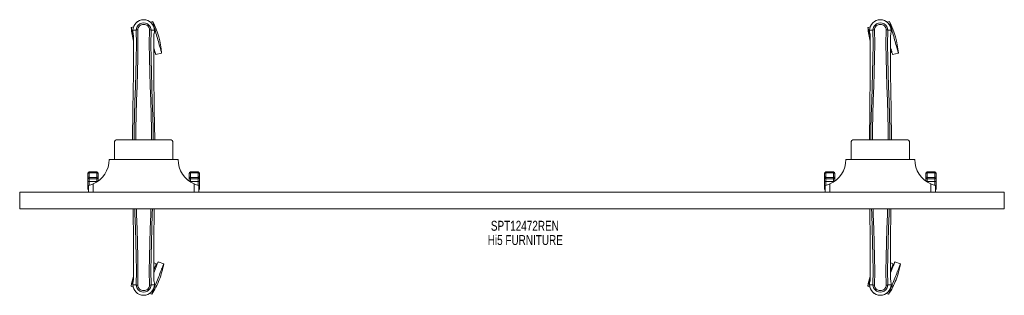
# Model space of a CAD drawing. Header units: inches. Extents: x 4.1 to 75.6, y 27.4 to 47.4.
import ezdxf

# ---------------------------------------------------------------- set-up
doc = ezdxf.new("R2010")
doc.units = ezdxf.units.IN
doc.header["$MEASUREMENT"] = 0
doc.linetypes.add('SLD-Solid', pattern=[0])
doc.layers.add('HI5-SYMBOLTEXT', color=5, linetype='SLD-Solid')
doc.styles.add('SLDTEXTSTYLE0', font='TXT', dxfattribs={"width": 0.75})

# ---------------------------------------------------------------- blocks, each defined once
blk = doc.blocks.new('SW_NOTE_0')
at = {"layer": 'HI5-SYMBOLTEXT', "color": 0, "char_height": 0.72, "attachment_point": 1, "style": 'SLDTEXTSTYLE0'}
for s, insert in [('SPT12472REN', (0, 0.928)), ('Hi5 FURNITURE', (-0.227, -0.107))]:
    blk.add_mtext(s, dxfattribs=dict(at, insert=insert))

msp = doc.modelspace()

# ---------------------------------------------------------------- linework, layer by layer
at = {"color": 7, "linetype": 'SLD-Solid', "lineweight": 15}
for p, q in [((13.793, 47.285), (13.631, 47.239)), ((67.293, 47.285), (67.131, 47.239)), ((12.395, 46.89), (12.233, 46.844)), ((12.354, 46.648), (12.354, 46.532)), ((12.358, 46.648), (12.354, 46.648)), ((12.354, 46.532), (12.354, 46.528)), ((12.355, 46.648), (12.355, 46.532)), ((12.411, 46.648), (12.358, 46.648)), ((12.434, 46.647), (12.411, 46.648)), ((12.592, 46.647), (12.434, 46.647)), ((12.71, 46.683), (12.71, 46.685)), ((13.557, 46.685), (13.557, 46.683)), ((13.833, 46.647), (13.675, 46.647)), ((13.856, 46.648), (13.833, 46.647)), ((13.909, 46.648), (13.856, 46.648)), ((13.913, 46.648), (13.909, 46.648)), ((13.912, 46.532), (13.912, 46.647)), ((13.913, 46.648), (13.913, 46.532)), ((13.913, 46.528), (13.913, 46.532)), ((65.895, 46.89), (65.733, 46.844)), ((65.854, 46.648), (65.854, 46.532)), ((65.858, 46.648), (65.854, 46.648)), ((65.854, 46.532), (65.854, 46.528)), ((65.855, 46.648), (65.855, 46.532)), ((65.911, 46.648), (65.858, 46.648)), ((65.934, 46.647), (65.911, 46.648)), ((66.092, 46.647), (65.934, 46.647)), ((66.21, 46.683), (66.21, 46.685)), ((67.057, 46.685), (67.057, 46.683)), ((67.333, 46.647), (67.175, 46.647)), ((67.356, 46.648), (67.333, 46.647)), ((67.409, 46.648), (67.356, 46.648)), ((67.413, 46.648), (67.409, 46.648)), ((67.412, 46.532), (67.412, 46.647)), ((67.413, 46.648), (67.413, 46.532)), ((67.413, 46.528), (67.413, 46.532)), ((12.396, 46.147), (12.393, 45.223)), ((12.397, 45.223), (12.397, 46.147)), ((13.869, 46.093), (13.87, 46.147)), ((13.871, 46.147), (13.871, 46.094)), ((65.896, 46.147), (65.893, 45.223)), ((65.897, 45.223), (65.897, 46.147)), ((67.369, 46.093), (67.37, 46.147)), ((67.371, 46.147), (67.371, 46.094)), ((13.874, 45.035), (13.911, 45.045)), ((67.374, 45.035), (67.411, 45.045)), ((14.022, 44.882), (14.439, 44.999)), ((67.522, 44.882), (67.939, 44.999)), ((11.208, 38.702), (15.058, 38.702)), ((64.708, 38.702), (68.558, 38.702)), ((11.008, 38.502), (11.008, 37.264)), ((15.258, 38.502), (15.258, 37.264)), ((64.508, 38.502), (64.508, 37.264)), ((68.758, 38.502), (68.758, 37.264)), ((10.633, 37.264), (15.633, 37.264)), ((64.133, 37.264), (69.133, 37.264)), ((9.083, 36.053), (9.083, 36.24)), ((9.083, 35.969), (9.083, 36.053)), ((9.083, 35.7), (9.083, 35.969)), ((9.733, 36.367), (9.183, 36.367)), ((9.183, 36.367), (9.183, 36.3)), ((9.183, 36.3), (9.183, 35.956)), ((9.733, 36.3), (9.183, 36.3)), ((9.183, 35.956), (9.733, 35.956)), ((9.183, 35.956), (9.183, 35.872)), ((9.183, 35.872), (9.733, 35.872)), ((9.183, 35.872), (9.183, 35.663)), ((9.733, 36.3), (9.733, 36.367)), ((9.733, 35.956), (9.733, 36.3)), ((9.733, 35.872), (9.733, 35.956)), ((9.733, 35.663), (9.733, 35.872)), ((9.833, 36.24), (9.833, 36.053)), ((9.833, 36.053), (9.833, 35.969)), ((9.833, 35.969), (9.833, 35.704)), ((16.433, 36.053), (16.433, 36.24)), ((16.433, 35.969), (16.433, 36.053)), ((16.433, 35.704), (16.433, 35.969)), ((17.083, 36.367), (16.533, 36.367)), ((16.533, 36.367), (16.533, 36.3)), ((16.533, 36.3), (16.533, 35.956)), ((17.083, 36.3), (16.533, 36.3)), ((17.083, 35.956), (16.533, 35.956)), ((16.533, 35.956), (16.533, 35.872)), ((17.083, 35.872), (16.533, 35.872)), ((16.533, 35.872), (16.533, 35.663)), ((17.083, 36.3), (17.083, 36.367)), ((17.083, 35.956), (17.083, 36.3)), ((17.083, 35.872), (17.083, 35.956)), ((17.083, 35.663), (17.083, 35.872)), ((17.183, 36.24), (17.183, 36.053)), ((17.183, 36.053), (17.183, 35.969)), ((17.183, 35.969), (17.183, 35.7)), ((62.583, 36.053), (62.583, 36.24)), ((62.583, 35.969), (62.583, 36.053)), ((62.583, 35.7), (62.583, 35.969)), ((63.233, 36.367), (62.683, 36.367)), ((62.683, 36.367), (62.683, 36.3)), ((62.683, 36.3), (62.683, 35.956)), ((63.233, 36.3), (62.683, 36.3)), ((62.683, 35.956), (63.233, 35.956)), ((62.683, 35.956), (62.683, 35.872)), ((62.683, 35.872), (63.233, 35.872)), ((62.683, 35.872), (62.683, 35.663)), ((63.233, 36.3), (63.233, 36.367)), ((63.233, 35.956), (63.233, 36.3)), ((63.233, 35.872), (63.233, 35.956)), ((63.233, 35.663), (63.233, 35.872)), ((63.333, 36.24), (63.333, 36.053)), ((63.333, 36.053), (63.333, 35.969)), ((63.333, 35.969), (63.333, 35.704)), ((69.933, 36.053), (69.933, 36.24)), ((69.933, 35.969), (69.933, 36.053)), ((69.933, 35.704), (69.933, 35.969)), ((70.583, 36.367), (70.033, 36.367)), ((70.033, 36.367), (70.033, 36.3)), ((70.033, 36.3), (70.033, 35.956)), ((70.583, 36.3), (70.033, 36.3)), ((70.583, 35.956), (70.033, 35.956)), ((70.033, 35.956), (70.033, 35.872)), ((70.583, 35.872), (70.033, 35.872)), ((70.033, 35.872), (70.033, 35.663)), ((70.583, 36.3), (70.583, 36.367)), ((70.583, 35.956), (70.583, 36.3)), ((70.583, 35.872), (70.583, 35.956)), ((70.583, 35.663), (70.583, 35.872)), ((70.683, 36.24), (70.683, 36.053)), ((70.683, 36.053), (70.683, 35.969)), ((70.683, 35.969), (70.683, 35.7)), ((9.083, 35.273), (9.083, 35.7)), ((9.083, 35.114), (9.083, 35.273)), ((9.133, 34.889), (9.133, 35.389)), ((9.733, 35.663), (9.183, 35.663)), ((9.183, 35.663), (9.183, 35.402)), ((9.457, 35.493), (9.457, 34.889)), ((9.733, 35.637), (9.733, 35.663)), ((17.083, 35.663), (16.533, 35.663)), ((16.533, 35.663), (16.533, 35.637)), ((16.81, 34.889), (16.81, 35.493)), ((17.083, 35.402), (17.083, 35.663)), ((17.133, 35.389), (17.133, 34.889)), ((17.183, 35.7), (17.183, 35.273)), ((17.183, 35.273), (17.183, 35.114)), ((62.583, 35.273), (62.583, 35.7)), ((62.583, 35.114), (62.583, 35.273)), ((62.633, 34.889), (62.633, 35.389)), ((63.233, 35.663), (62.683, 35.663)), ((62.683, 35.663), (62.683, 35.402)), ((62.957, 35.493), (62.957, 34.889)), ((63.233, 35.637), (63.233, 35.663)), ((70.583, 35.663), (70.033, 35.663)), ((70.033, 35.663), (70.033, 35.637)), ((70.31, 34.889), (70.31, 35.493)), ((70.583, 35.402), (70.583, 35.663)), ((70.633, 35.389), (70.633, 34.889)), ((70.683, 35.7), (70.683, 35.273)), ((70.683, 35.273), (70.683, 35.114)), ((4.133, 33.686), (4.133, 34.889)), ((4.133, 34.889), (75.633, 34.889)), ((75.633, 33.686), (75.633, 34.889)), ((4.133, 33.686), (75.633, 33.686)), ((13.87, 29.606), (13.87, 28.682)), ((13.871, 28.682), (13.874, 29.606)), ((14.064, 29.7), (13.874, 29.774)), ((14.593, 29.694), (14.19, 29.852)), ((67.37, 29.606), (67.37, 28.682)), ((67.371, 28.682), (67.374, 29.606)), ((67.564, 29.7), (67.374, 29.774)), ((68.093, 29.694), (67.69, 29.852)), ((12.396, 28.682), (12.396, 28.735)), ((12.397, 28.736), (12.397, 28.682)), ((65.896, 28.682), (65.896, 28.735)), ((65.897, 28.736), (65.897, 28.682)), ((12.217, 28.074), (12.374, 28.013)), ((12.354, 28.301), (12.354, 28.297)), ((12.354, 28.181), (12.354, 28.297)), ((12.354, 28.181), (12.358, 28.181)), ((12.355, 28.297), (12.355, 28.181)), ((12.358, 28.181), (12.411, 28.181)), ((12.411, 28.181), (12.434, 28.182)), ((12.434, 28.182), (12.592, 28.182)), ((12.71, 28.144), (12.71, 28.146)), ((13.557, 28.146), (13.557, 28.144)), ((13.675, 28.182), (13.833, 28.182)), ((13.833, 28.182), (13.856, 28.181)), ((13.856, 28.181), (13.909, 28.181)), ((13.909, 28.181), (13.913, 28.181)), ((13.912, 28.181), (13.912, 28.297)), ((13.913, 28.297), (13.913, 28.301)), ((13.913, 28.181), (13.913, 28.297)), ((65.717, 28.074), (65.874, 28.013)), ((65.854, 28.301), (65.854, 28.297)), ((65.854, 28.181), (65.854, 28.297)), ((65.854, 28.181), (65.858, 28.181)), ((65.855, 28.297), (65.855, 28.182)), ((65.858, 28.181), (65.911, 28.181)), ((65.911, 28.181), (65.934, 28.182)), ((65.934, 28.182), (66.092, 28.182)), ((66.21, 28.144), (66.21, 28.146)), ((67.057, 28.146), (67.057, 28.144)), ((67.175, 28.182), (67.333, 28.182)), ((67.333, 28.182), (67.356, 28.181)), ((67.356, 28.181), (67.409, 28.181)), ((67.409, 28.181), (67.413, 28.181)), ((67.412, 28.181), (67.412, 28.297)), ((67.413, 28.297), (67.413, 28.301)), ((67.413, 28.181), (67.413, 28.297)), ((13.57, 27.544), (13.727, 27.483)), ((67.07, 27.544), (67.227, 27.483))]:
    msp.add_line(p, q, dxfattribs=at)
at = {"color": 7, "linetype": 'SLD-Solid', "lineweight": 15, "flags": 128}
for points in [[(13.793, 47.285), (13.795, 47.278), (13.801, 47.258), (13.81, 47.225), (13.823, 47.179), (13.839, 47.121), (13.859, 47.052), (13.882, 46.972), (13.907, 46.882), (13.935, 46.783), (13.965, 46.677), (13.996, 46.565), (14.03, 46.448), (14.064, 46.327), (14.099, 46.204), (14.134, 46.08), (14.168, 45.957), (14.203, 45.836), (14.236, 45.719), (14.267, 45.607), (14.297, 45.501), (14.325, 45.402), (14.351, 45.313), (14.373, 45.232), (14.393, 45.163), (14.409, 45.105), (14.422, 45.059), (14.432, 45.026), (14.437, 45.006), (14.439, 44.999)], [(67.293, 47.285), (67.295, 47.278), (67.301, 47.258), (67.31, 47.225), (67.323, 47.179), (67.339, 47.121), (67.359, 47.052), (67.382, 46.972), (67.407, 46.882), (67.435, 46.783), (67.465, 46.677), (67.497, 46.565), (67.53, 46.448), (67.564, 46.327), (67.599, 46.204), (67.634, 46.08), (67.668, 45.957), (67.703, 45.836), (67.736, 45.719), (67.767, 45.607), (67.797, 45.501), (67.825, 45.402), (67.851, 45.313), (67.873, 45.232), (67.893, 45.163), (67.909, 45.105), (67.922, 45.059), (67.932, 45.026), (67.937, 45.006), (67.939, 44.999)], [(12.233, 46.844), (12.235, 46.837), (12.241, 46.817), (12.25, 46.784), (12.263, 46.738), (12.279, 46.68), (12.299, 46.611), (12.322, 46.531), (12.347, 46.441), (12.375, 46.342), (12.39, 46.29)], [(12.354, 46.532), (12.367, 46.435), (12.383, 46.358)], [(12.354, 46.528), (12.366, 46.438), (12.384, 46.347)], [(12.448, 38.702), (12.453, 39.414), (12.473, 40.459), (12.502, 41.501), (12.537, 42.539), (12.571, 43.573), (12.596, 44.603), (12.605, 45.627), (12.592, 46.647)], [(12.557, 38.702), (12.563, 39.467), (12.585, 40.51), (12.617, 41.549), (12.654, 42.585), (12.69, 43.616), (12.716, 44.643), (12.724, 45.665), (12.71, 46.682)], [(12.71, 46.685), (12.716, 46.762), (12.739, 46.836), (12.778, 46.905), (12.832, 46.965), (12.897, 47.014), (12.971, 47.049), (13.051, 47.071), (13.133, 47.079), (13.216, 47.071), (13.296, 47.049), (13.37, 47.014), (13.435, 46.965), (13.489, 46.905), (13.528, 46.836), (13.551, 46.762), (13.557, 46.685)], [(13.71, 38.702), (13.703, 39.467), (13.682, 40.51), (13.65, 41.55), (13.613, 42.586), (13.577, 43.617), (13.55, 44.644), (13.542, 45.665), (13.557, 46.682)], [(13.819, 38.702), (13.814, 39.414), (13.794, 40.459), (13.765, 41.501), (13.73, 42.539), (13.696, 43.573), (13.67, 44.603), (13.662, 45.627), (13.674, 46.647)], [(13.882, 46.347), (13.899, 46.427), (13.913, 46.528)], [(13.913, 46.532), (13.9, 46.435), (13.884, 46.358)], [(13.912, 46.648), (13.912, 46.648), (13.913, 46.648), (13.913, 46.648)], [(65.733, 46.844), (65.735, 46.837), (65.741, 46.817), (65.75, 46.784), (65.763, 46.738), (65.779, 46.68), (65.799, 46.611), (65.822, 46.531), (65.847, 46.441), (65.875, 46.342), (65.89, 46.29)], [(65.854, 46.532), (65.867, 46.435), (65.883, 46.358)], [(65.854, 46.528), (65.866, 46.438), (65.884, 46.347)], [(65.948, 38.702), (65.953, 39.414), (65.973, 40.459), (66.002, 41.501), (66.037, 42.539), (66.071, 43.573), (66.096, 44.603), (66.105, 45.627), (66.092, 46.647)], [(66.057, 38.702), (66.063, 39.467), (66.085, 40.51), (66.117, 41.549), (66.154, 42.585), (66.19, 43.616), (66.216, 44.643), (66.224, 45.665), (66.21, 46.682)], [(66.21, 46.685), (66.216, 46.762), (66.239, 46.836), (66.278, 46.905), (66.332, 46.965), (66.397, 47.014), (66.471, 47.049), (66.551, 47.071), (66.633, 47.079), (66.716, 47.071), (66.796, 47.049), (66.87, 47.014), (66.935, 46.965), (66.989, 46.905), (67.028, 46.836), (67.051, 46.762), (67.057, 46.685)], [(67.21, 38.702), (67.203, 39.467), (67.182, 40.51), (67.15, 41.55), (67.113, 42.586), (67.077, 43.617), (67.05, 44.644), (67.042, 45.665), (67.057, 46.682)], [(67.319, 38.702), (67.314, 39.414), (67.294, 40.459), (67.265, 41.501), (67.23, 42.539), (67.196, 43.573), (67.17, 44.603), (67.162, 45.627), (67.174, 46.647)], [(67.382, 46.347), (67.399, 46.427), (67.413, 46.528)], [(67.413, 46.532), (67.4, 46.435), (67.384, 46.358)], [(67.412, 46.648), (67.412, 46.648), (67.413, 46.648), (67.413, 46.648)], [(12.383, 46.358), (12.383, 46.353), (12.384, 46.347)], [(12.396, 46.147), (12.396, 46.147), (12.397, 46.147), (12.397, 46.147)], [(13.869, 46.146), (13.87, 46.147), (13.871, 46.147), (13.871, 46.147)], [(13.871, 46.094), (13.879, 43.524), (13.906, 40.899), (13.935, 38.702)], [(13.882, 46.347), (13.884, 46.353), (13.884, 46.358)], [(65.883, 46.358), (65.883, 46.353), (65.884, 46.347)], [(65.896, 46.147), (65.896, 46.147), (65.897, 46.147), (65.897, 46.147)], [(67.369, 46.146), (67.37, 46.147), (67.371, 46.147), (67.371, 46.147)], [(67.371, 46.094), (67.379, 43.524), (67.406, 40.899), (67.435, 38.702)], [(67.382, 46.347), (67.384, 46.353), (67.384, 46.358)], [(12.393, 45.223), (12.388, 43.524), (12.36, 40.899), (12.332, 38.702)], [(13.873, 45.409), (13.881, 45.383), (13.909, 45.285), (13.934, 45.195), (13.957, 45.115), (13.976, 45.045), (13.993, 44.987), (14.006, 44.941), (14.015, 44.908), (14.021, 44.888), (14.022, 44.882)], [(13.875, 45.174), (13.886, 45.136), (13.898, 45.094), (13.906, 45.064), (13.91, 45.048), (13.911, 45.045)], [(65.893, 45.223), (65.888, 43.524), (65.86, 40.899), (65.832, 38.702)], [(67.373, 45.409), (67.381, 45.383), (67.409, 45.285), (67.434, 45.195), (67.457, 45.115), (67.476, 45.045), (67.493, 44.987), (67.506, 44.941), (67.515, 44.908), (67.521, 44.888), (67.522, 44.882)], [(67.375, 45.174), (67.386, 45.136), (67.398, 45.094), (67.406, 45.064), (67.41, 45.048), (67.411, 45.045)], [(9.183, 36.3), (9.177, 36.3), (9.157, 36.298), (9.141, 36.294), (9.113, 36.282), (9.111, 36.281), (9.098, 36.27), (9.086, 36.254), (9.084, 36.247), (9.084, 36.244), (9.083, 36.242), (9.083, 36.241), (9.083, 36.241), (9.083, 36.24), (9.083, 36.24)], [(9.833, 36.24), (9.833, 36.24), (9.833, 36.241), (9.833, 36.241), (9.833, 36.242), (9.833, 36.244), (9.833, 36.247), (9.831, 36.254), (9.819, 36.27), (9.806, 36.281), (9.804, 36.282), (9.776, 36.294), (9.759, 36.298), (9.74, 36.3), (9.733, 36.3)], [(16.533, 36.3), (16.527, 36.3), (16.507, 36.298), (16.491, 36.294), (16.463, 36.282), (16.461, 36.281), (16.448, 36.27), (16.436, 36.254), (16.434, 36.247), (16.434, 36.244), (16.433, 36.242), (16.433, 36.241), (16.433, 36.241), (16.433, 36.24), (16.433, 36.24)], [(17.183, 36.24), (17.183, 36.24), (17.183, 36.241), (17.183, 36.241), (17.183, 36.242), (17.183, 36.244), (17.183, 36.247), (17.181, 36.254), (17.169, 36.27), (17.156, 36.281), (17.154, 36.282), (17.126, 36.294), (17.109, 36.298), (17.09, 36.3), (17.083, 36.3)], [(62.683, 36.3), (62.677, 36.3), (62.657, 36.298), (62.641, 36.294), (62.613, 36.282), (62.611, 36.281), (62.598, 36.27), (62.586, 36.254), (62.584, 36.247), (62.584, 36.244), (62.583, 36.242), (62.583, 36.241), (62.583, 36.241), (62.583, 36.24), (62.583, 36.24)], [(63.333, 36.24), (63.333, 36.24), (63.333, 36.241), (63.333, 36.241), (63.333, 36.242), (63.333, 36.244), (63.333, 36.247), (63.331, 36.254), (63.319, 36.27), (63.306, 36.281), (63.304, 36.282), (63.276, 36.294), (63.259, 36.298), (63.24, 36.3), (63.233, 36.3)], [(70.033, 36.3), (70.027, 36.3), (70.007, 36.298), (69.991, 36.294), (69.963, 36.282), (69.961, 36.281), (69.948, 36.27), (69.936, 36.254), (69.934, 36.247), (69.934, 36.244), (69.933, 36.242), (69.933, 36.241), (69.933, 36.241), (69.933, 36.24), (69.933, 36.24)], [(70.683, 36.24), (70.683, 36.24), (70.683, 36.241), (70.683, 36.241), (70.683, 36.242), (70.683, 36.244), (70.683, 36.247), (70.681, 36.254), (70.669, 36.27), (70.656, 36.281), (70.654, 36.282), (70.626, 36.294), (70.609, 36.298), (70.59, 36.3), (70.583, 36.3)], [(9.083, 35.7), (9.085, 35.693), (9.091, 35.686), (9.1, 35.679), (9.113, 35.674), (9.128, 35.669), (9.145, 35.666), (9.164, 35.664), (9.183, 35.663)], [(9.083, 35.273), (9.085, 35.265), (9.091, 35.258), (9.1, 35.252), (9.113, 35.247), (9.128, 35.242), (9.133, 35.241)], [(17.083, 35.663), (17.103, 35.664), (17.122, 35.666), (17.139, 35.669), (17.154, 35.674), (17.167, 35.679), (17.176, 35.686), (17.182, 35.693), (17.183, 35.7)], [(17.133, 35.241), (17.139, 35.242), (17.154, 35.247), (17.167, 35.252), (17.176, 35.258), (17.182, 35.265), (17.183, 35.273)], [(62.583, 35.7), (62.585, 35.693), (62.591, 35.686), (62.6, 35.679), (62.613, 35.674), (62.628, 35.669), (62.645, 35.666), (62.664, 35.664), (62.683, 35.663)], [(62.583, 35.273), (62.585, 35.265), (62.591, 35.258), (62.6, 35.252), (62.613, 35.247), (62.628, 35.242), (62.633, 35.241)], [(70.583, 35.663), (70.603, 35.664), (70.622, 35.666), (70.639, 35.669), (70.654, 35.674), (70.667, 35.679), (70.676, 35.686), (70.682, 35.693), (70.683, 35.7)], [(70.633, 35.241), (70.639, 35.242), (70.654, 35.247), (70.667, 35.252), (70.676, 35.258), (70.682, 35.265), (70.683, 35.273)], [(12.396, 28.735), (12.388, 31.305), (12.363, 33.686)], [(12.492, 33.686), (12.502, 33.328), (12.537, 32.29), (12.571, 31.256), (12.596, 30.226), (12.605, 29.201), (12.592, 28.182)], [(12.604, 33.686), (12.617, 33.279), (12.654, 32.243), (12.69, 31.212), (12.716, 30.185), (12.724, 29.164), (12.71, 28.147)], [(13.663, 33.686), (13.65, 33.28), (13.613, 32.244), (13.577, 31.213), (13.55, 30.186), (13.542, 29.164), (13.557, 28.147)], [(13.775, 33.686), (13.765, 33.328), (13.73, 32.29), (13.696, 31.256), (13.67, 30.226), (13.662, 29.202), (13.674, 28.182)], [(13.874, 29.606), (13.879, 31.305), (13.904, 33.686)], [(65.896, 28.735), (65.888, 31.305), (65.863, 33.686)], [(65.992, 33.686), (66.002, 33.328), (66.037, 32.29), (66.071, 31.256), (66.096, 30.226), (66.105, 29.201), (66.092, 28.182)], [(66.104, 33.686), (66.117, 33.279), (66.154, 32.243), (66.19, 31.212), (66.216, 30.185), (66.224, 29.164), (66.21, 28.147)], [(67.163, 33.686), (67.15, 33.28), (67.113, 32.244), (67.077, 31.213), (67.05, 30.186), (67.042, 29.164), (67.057, 28.147)], [(67.275, 33.686), (67.265, 33.328), (67.23, 32.29), (67.196, 31.256), (67.17, 30.226), (67.162, 29.202), (67.174, 28.182)], [(67.374, 29.606), (67.379, 31.305), (67.404, 33.686)], [(13.727, 27.483), (13.729, 27.489), (13.737, 27.509), (13.749, 27.541), (13.767, 27.585), (13.789, 27.641), (13.815, 27.708), (13.845, 27.786), (13.879, 27.873), (13.917, 27.968), (13.957, 28.07), (14, 28.179), (14.044, 28.293), (14.09, 28.409), (14.136, 28.528), (14.183, 28.648), (14.23, 28.767), (14.276, 28.884), (14.32, 28.998), (14.363, 29.106), (14.403, 29.209), (14.441, 29.304), (14.475, 29.391), (14.505, 29.468), (14.531, 29.536), (14.553, 29.592), (14.571, 29.636), (14.583, 29.668), (14.591, 29.687), (14.593, 29.694)], [(14.064, 29.7), (14.062, 29.697), (14.056, 29.682), (14.045, 29.653), (14.029, 29.612), (14.008, 29.559), (13.983, 29.494), (13.954, 29.42), (13.921, 29.336), (13.884, 29.244), (13.869, 29.205)], [(13.87, 29.035), (13.873, 29.042), (13.917, 29.156), (13.96, 29.264), (14, 29.367), (14.037, 29.462), (14.071, 29.549), (14.102, 29.627), (14.128, 29.694), (14.15, 29.75), (14.167, 29.794), (14.18, 29.826), (14.188, 29.845), (14.19, 29.852)], [(67.227, 27.483), (67.229, 27.489), (67.237, 27.509), (67.249, 27.541), (67.267, 27.585), (67.289, 27.641), (67.315, 27.708), (67.345, 27.786), (67.379, 27.873), (67.417, 27.968), (67.457, 28.07), (67.5, 28.179), (67.544, 28.293), (67.59, 28.409), (67.636, 28.528), (67.683, 28.648), (67.73, 28.767), (67.776, 28.884), (67.82, 28.998), (67.863, 29.106), (67.903, 29.209), (67.941, 29.304), (67.975, 29.391), (68.005, 29.468), (68.031, 29.536), (68.053, 29.592), (68.071, 29.636), (68.083, 29.668), (68.091, 29.687), (68.093, 29.694)], [(67.564, 29.7), (67.562, 29.697), (67.556, 29.682), (67.545, 29.653), (67.529, 29.612), (67.508, 29.559), (67.483, 29.494), (67.454, 29.42), (67.421, 29.336), (67.384, 29.244), (67.369, 29.205)], [(67.37, 29.035), (67.373, 29.042), (67.417, 29.156), (67.46, 29.264), (67.5, 29.367), (67.537, 29.462), (67.571, 29.549), (67.602, 29.627), (67.628, 29.694), (67.65, 29.75), (67.667, 29.794), (67.68, 29.826), (67.688, 29.845), (67.69, 29.852)], [(12.398, 28.683), (12.397, 28.682), (12.396, 28.682), (12.396, 28.682)], [(13.871, 28.682), (13.871, 28.682), (13.87, 28.682), (13.869, 28.682)], [(65.898, 28.683), (65.897, 28.682), (65.896, 28.682), (65.896, 28.682)], [(67.371, 28.682), (67.371, 28.682), (67.37, 28.682), (67.369, 28.682)], [(12.217, 28.074), (12.22, 28.081), (12.227, 28.1), (12.24, 28.132), (12.257, 28.177), (12.279, 28.233), (12.306, 28.3), (12.336, 28.377), (12.37, 28.464), (12.387, 28.506)], [(12.384, 28.482), (12.367, 28.402), (12.354, 28.301)], [(12.354, 28.297), (12.367, 28.394), (12.383, 28.471)], [(12.355, 28.181), (12.355, 28.181), (12.354, 28.181), (12.354, 28.181)], [(12.384, 28.482), (12.383, 28.476), (12.383, 28.471)], [(13.557, 28.144), (13.551, 28.067), (13.528, 27.993), (13.489, 27.924), (13.435, 27.864), (13.37, 27.815), (13.296, 27.78), (13.216, 27.758), (13.133, 27.75), (13.051, 27.758), (12.971, 27.78), (12.897, 27.815), (12.832, 27.864), (12.778, 27.924), (12.739, 27.993), (12.716, 28.067), (12.71, 28.144)], [(13.884, 28.471), (13.884, 28.476), (13.882, 28.482)], [(13.913, 28.301), (13.901, 28.391), (13.882, 28.482)], [(13.913, 28.297), (13.9, 28.394), (13.884, 28.471)], [(65.717, 28.074), (65.72, 28.081), (65.727, 28.1), (65.74, 28.132), (65.757, 28.177), (65.779, 28.233), (65.806, 28.3), (65.836, 28.377), (65.87, 28.464), (65.887, 28.506)], [(65.884, 28.482), (65.867, 28.402), (65.854, 28.301)], [(65.854, 28.297), (65.867, 28.394), (65.883, 28.471)], [(65.855, 28.181), (65.855, 28.181), (65.854, 28.181), (65.854, 28.181)], [(65.884, 28.482), (65.883, 28.476), (65.883, 28.471)], [(67.057, 28.144), (67.051, 28.067), (67.028, 27.993), (66.989, 27.924), (66.935, 27.864), (66.87, 27.815), (66.796, 27.78), (66.716, 27.758), (66.633, 27.75), (66.551, 27.758), (66.471, 27.78), (66.397, 27.815), (66.332, 27.864), (66.278, 27.924), (66.239, 27.993), (66.216, 28.067), (66.21, 28.144)], [(67.384, 28.471), (67.384, 28.476), (67.382, 28.482)], [(67.413, 28.301), (67.401, 28.391), (67.382, 28.482)], [(67.413, 28.297), (67.4, 28.394), (67.384, 28.471)]]:
    msp.add_lwpolyline(points, dxfattribs=at)
at = {"color": 7, "linetype": 'SLD-Solid', "lineweight": 15}
for centre, radius, start, end in [((13.133, 46.638), 0.78, 0, 179.30384), ((13.133, 46.638), 0.78, 0.7166, 179.2834), ((13.133, 46.654), 0.541, 359.35031, 180.64969), ((8.429, 44.534), 6.029, 4.42958, 27.14969), ((66.633, 46.638), 0.78, 0, 179.30384), ((66.633, 46.638), 0.78, 0.7166, 179.2834), ((66.633, 46.654), 0.541, 359.35015, 180.64985), ((61.929, 44.534), 6.029, 4.42958, 27.14969), ((18.244, 47.309), 6.029, 184.42958, 194.00364), ((12.383, 46.532), 0.03, 180.00277, 185.05103), ((12.711, 46.461), 0.221, 90.30884, 122.51899), ((13.551, 46.45), 0.233, 58.04052, 88.59164), ((71.744, 47.309), 6.029, 184.42958, 194.00364), ((65.883, 46.532), 0.03, 180.00277, 185.05103), ((66.211, 46.461), 0.221, 90.30902, 122.51943), ((67.051, 46.45), 0.233, 58.03876, 88.59277), ((11.209, 46.177), 1.187, 358.57298, 8.78756), ((15.058, 46.177), 1.187, 171.21259, 181.42687), ((64.71, 46.177), 1.187, 358.57061, 8.7912), ((68.558, 46.177), 1.187, 171.21259, 181.42687), ((11.208, 38.502), 0.2, 90, 180), ((15.058, 38.502), 0.2, 0, 90), ((64.708, 38.502), 0.2, 90, 180), ((68.558, 38.502), 0.2, 0, 90), ((8.71, 37.265), 1.923, 292.85334, 359.97769), ((17.556, 37.265), 1.923, 180.01322, 247.15575), ((62.21, 37.265), 1.923, 292.85353, 359.9775), ((71.056, 37.265), 1.923, 180.01347, 247.1556), ((9.203, 36.247), 0.119, 99.22013, 183.33192), ((9.182, 36.054), 0.0982, 180.689, 271.06295), ((9.182, 35.971), 0.0983, 181.00361, 270.96994), ((9.714, 36.247), 0.119, 356.66761, 80.78034), ((9.735, 36.054), 0.0982, 268.93603, 359.31202), ((9.735, 35.971), 0.0983, 269.03006, 358.99639), ((16.553, 36.247), 0.119, 99.2176, 183.33445), ((16.532, 36.054), 0.0981, 180.66731, 271.08464), ((16.532, 35.971), 0.0983, 181.00225, 270.9713), ((17.064, 36.247), 0.119, 356.66555, 80.7824), ((17.085, 36.054), 0.0981, 268.91536, 359.33269), ((17.085, 35.971), 0.0983, 269.0287, 358.99775), ((62.703, 36.247), 0.119, 99.21966, 183.33239), ((62.682, 36.054), 0.0982, 180.68798, 271.06397), ((62.682, 35.971), 0.0983, 181.00361, 270.96994), ((63.214, 36.247), 0.119, 356.66808, 80.77987), ((63.235, 36.054), 0.0982, 268.93705, 359.311), ((63.235, 35.971), 0.0984, 269.0314, 358.99505), ((70.053, 36.247), 0.119, 99.22013, 183.33192), ((70.032, 36.054), 0.0982, 180.689, 271.06295), ((70.032, 35.971), 0.0984, 181.00495, 270.9686), ((70.564, 36.247), 0.119, 356.66761, 80.78034), ((70.585, 36.054), 0.0982, 268.93548, 359.31257), ((70.585, 35.971), 0.0983, 269.0287, 358.99775), ((9.183, 35.114), 0.1, 180, 240), ((8.712, 37.265), 1.922, 282.68043, 292.83089), ((9.734, 35.91), 0.247, 269.77342, 280.767), ((16.532, 35.91), 0.247, 259.23407, 270.22604), ((17.556, 37.267), 1.925, 247.17671, 257.31173), ((17.083, 35.114), 0.1, 300, 0), ((62.683, 35.114), 0.1, 180, 240), ((62.212, 37.265), 1.922, 282.68043, 292.83089), ((63.234, 35.91), 0.247, 269.77377, 280.76665), ((70.032, 35.91), 0.247, 259.23406, 270.22552), ((71.056, 37.267), 1.925, 247.17671, 257.31173), ((70.583, 35.114), 0.1, 300, 0), ((8.657, 30.745), 6.029, 338.59527, 349.95533), ((62.157, 30.745), 6.029, 338.59527, 349.95533), ((18.154, 27.023), 6.029, 162.94998, 169.95533), ((11.209, 28.652), 1.187, 351.21253, 1.42693), ((15.057, 28.652), 1.187, 178.57063, 188.7912), ((71.654, 27.023), 6.029, 162.94998, 169.95533), ((64.709, 28.652), 1.187, 351.21253, 1.42693), ((68.557, 28.652), 1.187, 178.57063, 188.7912), ((13.133, 28.19), 0.78, 180, 359.30384), ((13.133, 28.19), 0.78, 180.7166, 359.2834), ((13.133, 28.175), 0.541, 179.35007, 0.64993), ((12.716, 28.379), 0.233, 238.03855, 268.59298), ((13.555, 28.368), 0.221, 270.31036, 302.51799), ((8.657, 30.745), 6.029, 327.23522, 338.59527), ((13.883, 28.297), 0.03, 0.00277, 5.05103), ((66.633, 28.19), 0.78, 180, 359.30384), ((66.633, 28.19), 0.78, 180.7166, 359.2834), ((66.633, 28.175), 0.541, 179.35007, 0.64993), ((66.216, 28.379), 0.233, 238.03778, 268.59374), ((67.055, 28.368), 0.221, 270.31, 302.51897), ((62.157, 30.745), 6.029, 327.23522, 338.59527), ((67.383, 28.297), 0.03, 0.00277, 5.05103)]:
    msp.add_arc(centre, radius, start, end, dxfattribs=at)

# ---------------------------------------------------------------- block references
at = {"layer": 'HI5-SYMBOLTEXT', "color": 5}
msp.add_blockref('SW_NOTE_0', (38.348, 31.889), dxfattribs=at)

doc.saveas('drawing.dxf')
